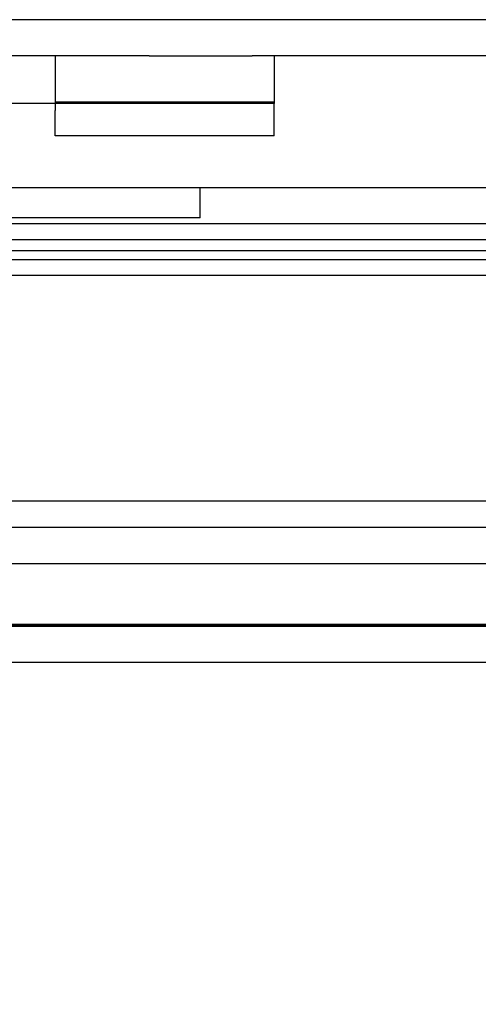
# Model space of a CAD drawing. Header units: inches. Extents: x 1 to 240, y -1 to 159.
# Tile 53 of 77: x 73.422 to 74.337, y 129.285 to 131.249. Entities that reach past the tile are written whole.
import ezdxf
from ezdxf.enums import TextEntityAlignment as Align
from ezdxf.lldxf.tags import DXFTag

# ---------------------------------------------------------------- set-up
doc = ezdxf.new("R2010")
doc.units = ezdxf.units.IN
doc.header["$MEASUREMENT"] = 0
for name, color, linetype in [('COM42780', 7, 'Continuous'), ('COM48601', 7, 'Continuous'), ('COM70220', 7, 'Continuous'), ('COM70726-3', 7, 'Continuous'), ('Default', 7, 'Continuous'), ('PKT99', 7, 'Continuous')]:
    doc.layers.add(name, color=color, linetype=linetype)
doc.styles.add('SEACAD_Times_New_Roman', font='times.ttf')
tags = doc.linetypes.add('HIDDEN2', pattern=[0.1875, 0.125, -0.0625]).pattern_tags.tags
tags[6:7] = [DXFTag(74, 4), DXFTag(75, 0), DXFTag(340, '0'), DXFTag(46, 0.0), DXFTag(50, 0.0), DXFTag(44, 0.0), DXFTag(45, 0.0)]
tags[4:5] = [DXFTag(74, 4), DXFTag(75, 0), DXFTag(340, '0'), DXFTag(46, 0.0), DXFTag(50, 0.0), DXFTag(44, 0.0), DXFTag(45, 0.0)]
doc.dimstyles.new('HAMMOND_(STH_-_240x160)', dxfattribs={"dimtxt": 1, "dimasz": 1.25, "dimexe": 0.5, "dimexo": 0.5, "dimgap": 0.25, "dimtad": 0, "dimtih": 1, "dimtoh": 1, "dimlfac": 0.125, "dimzin": 0, "dimdsep": 46, "dimtxsty": 'SEACAD_Times_New_Roman', "dimblk1": '_SE_FILLED', "dimblk2": '_SE_FILLED', "dimsah": 1, "dimcen": 0.5, "dimadec": 0, "dimazin": 0, "dimtfac": 0.8, "dimtofl": 0, "dimtmove": 0, "dimatfit": 3, "dimfxl": 1, "dimtolj": 1, "dimtzin": 0, "dimarcsym": 0})

# ---------------------------------------------------------------- blocks, each defined once
blk = doc.blocks.new('SE7')
at = {"layer": 'COM42780', "color": 7, "linetype": 'Continuous'}
for p, q in [((73.6796, 131.1771), (73.3073, 131.1771)), ((73.6796, 131.1771), (73.8853, 131.1771)), ((73.9296, 131.1771), (73.9296, 131.0821)), ((73.6796, 131.0821), (73.3073, 131.0821)), ((73.4926, 131.0821), (73.4926, 131.0681)), ((73.9296, 131.0821), (73.6796, 131.0821)), ((73.9296, 131.0681), (73.9296, 131.0821)), ((73.4926, 131.0177), (73.4926, 131.0681)), ((73.9296, 131.0177), (73.9296, 131.0681)), ((73.9296, 131.0177), (73.4926, 131.0177))]:
    blk.add_line(p, q, dxfattribs=at)
at = {"layer": 'COM42780', "color": 7, "linetype": 'HIDDEN2'}
for p, q in [((73.4926, 131.1771), (73.4926, 131.0821)), ((73.9296, 131.0849), (73.4926, 131.0849)), ((73.6243, 131.0831), (73.6243, 131.0821)), ((73.6243, 131.0831), (73.6759, 131.0831)), ((73.6546, 131.0831), (73.6546, 131.0821)), ((73.7336, 131.0831), (73.7336, 131.0821)), ((73.7394, 131.0831), (73.7394, 131.0821)), ((73.7642, 131.0831), (73.7642, 131.0821)), ((73.7978, 131.0831), (73.7978, 131.0821))]:
    blk.add_line(p, q, dxfattribs=at)
at = {"layer": 'COM48601', "color": 7, "linetype": 'Continuous'}
for p, q in [((85.9018, 130.8421), (73.403, 130.8421)), ((73.403, 130.8105), (85.7221, 130.8105)), ((73.403, 130.7396), (85.7221, 130.7396)), ((86.7693, 129.9671), (58.7973, 129.9671))]:
    blk.add_line(p, q, dxfattribs=at)
at = {"layer": 'COM48601', "color": 7, "linetype": 'HIDDEN2'}
for p, q in [((85.9018, 130.7701), (59.6647, 130.7701)), ((86.7693, 130.0391), (58.7973, 130.0391))]:
    blk.add_line(p, q, dxfattribs=at)
at = {"layer": 'COM70220', "color": 7, "linetype": 'HIDDEN2'}
for p, q in [((86.2833, 130.2891), (59.3453, 130.2891)), ((86.2833, 130.0431), (59.3453, 130.0431)), ((86.2833, 130.0411), (59.3453, 130.0411)), ((86.2833, 130.0401), (59.3453, 130.0401))]:
    blk.add_line(p, q, dxfattribs=at)
at = {"layer": 'COM70726-3', "color": 7, "linetype": 'HIDDEN2'}
for p, q in [((87.6592, 131.2491), (57.9693, 131.2491)), ((86.5275, 130.2361), (59.101, 130.2361)), ((86.5275, 130.1641), (59.101, 130.1641))]:
    blk.add_line(p, q, dxfattribs=at)
at = {"layer": 'COM70726-3', "color": 7, "linetype": 'Continuous'}
blk.add_line((87.6592, 131.1771), (73.8853, 131.1771), dxfattribs=at)
at = {"layer": 'PKT99', "color": 7, "linetype": 'HIDDEN2'}
for p, q in [((67.3418, 130.9141), (76.7218, 130.9141)), ((73.7818, 130.8541), (73.7818, 130.9141)), ((73.7818, 130.8541), (70.2818, 130.8541)), ((67.4068, 130.7891), (76.6568, 130.7891))]:
    blk.add_line(p, q, dxfattribs=at)
blk = doc.blocks.new('DMBLK2264')
at = {"layer": 'Default', "linetype": 'Continuous'}
for points in [[(60.4574, 126.9976), (60.4574, 127.4142), (59.2074, 127.2059)], [(85.1712, 126.9976), (86.4212, 127.2059), (85.1712, 127.4142)]]:
    blk.add_hatch(color=7, dxfattribs=at).paths.add_polyline_path(points)
at = {"layer": 'Default', "color": 7, "linetype": 'Continuous'}
for p, q in [((59.2074, 129.7741), (59.2074, 126.7059)), ((86.4212, 129.7741), (86.4212, 126.7059)), ((59.2074, 127.2059), (69.2178, 127.2059)), ((76.4107, 127.2059), (86.4212, 127.2059))]:
    blk.add_line(p, q, dxfattribs=at)
at = {"layer": 'Default', "color": 7, "linetype": 'Continuous', "style": 'SEACAD_Times_New_Roman'}
for s, p in [('27.21', (71.1081, 127.7059)), ('DOOR', (70.7171, 126.2059)), ('OPENING', (69.5678, 124.7059))]:
    blk.add_text(s, height=1, dxfattribs=at).set_placement(p, align=Align.TOP_LEFT)
blk = doc.blocks.new('_SE_FILLED')
at = {"color": 0}
blk.add_line((0, 0), (-1, 0), dxfattribs=at)
blk.add_solid([(0, 0), (-1, -0.1665), (-1, 0.1665), (0, 0)], dxfattribs=at)

msp = doc.modelspace()

# ---------------------------------------------------------------- block references
at = {"layer": 'Default'}
msp.add_blockref('SE7', (0, 0), dxfattribs=at)

# ---------------------------------------------------------------- dimensions: what is measured, and where the dimension line sits
at = {"layer": 'Default', "color": 7, "linetype": 'Continuous'}
dim = msp.add_linear_dim(base=(59.2074, 127.2059), p1=(59.2074, 131.1411), p2=(86.4212, 131.1411), angle=0, text='\\A1;<>\\PDOOR\\XOPENING', dimstyle='HAMMOND_(STH_-_240x160)', override={"dimlfac": 1}, dxfattribs=at)
dim.commit()
dim.dimension.update_dxf_attribs({"geometry": 'DMBLK2264', "text_midpoint": (72.8143, 127.2059), "dimtype": 161})

doc.saveas('drawing.dxf')
